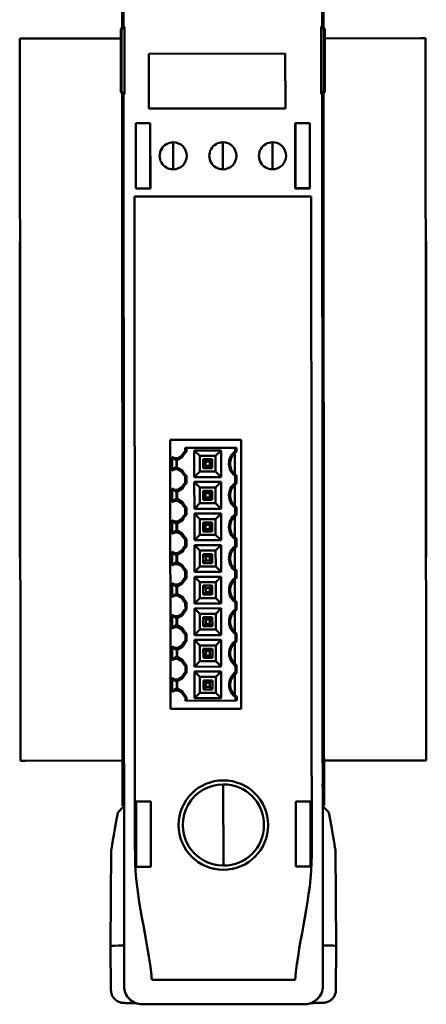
# Model space of a CAD drawing. Header units: millimetres. Extents: x 50 to 433, y -23 to 202.
# Tile 7 of 12: x 399 to 433, y 7 to 89. Entities that reach past the tile are written whole.
import ezdxf

# ---------------------------------------------------------------- set-up
doc = ezdxf.new("R2010")
doc.units = ezdxf.units.MM
doc.layers.add('Arêtes visibles(ISO)', color=7, linetype='Continuous', lineweight=50)

msp = doc.modelspace()

# ---------------------------------------------------------------- linework, layer by layer
at = {"layer": 'Arêtes visibles(ISO)'}
for p, q in [((407.294, 88.521), (407.292, 91.352)), ((424.019, 88.534), (424.017, 91.366)), ((407.405, 90.708), (407.406, 88.765)), ((423.906, 88.778), (423.905, 90.721)), ((407.182, 88.408), (407.406, 88.634)), ((407.407, 88.633), (407.182, 88.408)), ((407.186, 83.158), (407.182, 88.408)), ((407.182, 88.408), (407.186, 83.159)), ((407.182, 88.408), (407.26, 88.33)), ((407.487, 88.553), (407.26, 88.33)), ((407.406, 88.765), (407.407, 88.765)), ((407.406, 88.634), (407.406, 88.765)), ((407.407, 88.765), (407.407, 88.633)), ((407.407, 88.633), (407.487, 88.553)), ((407.487, 88.553), (407.491, 83.014)), ((423.826, 88.566), (423.906, 88.646)), ((423.83, 83.027), (423.826, 88.566)), ((423.826, 88.566), (424.053, 88.343)), ((423.906, 88.646), (423.906, 88.778)), ((423.906, 88.778), (423.906, 88.647)), ((423.906, 88.778), (423.906, 88.778)), ((423.906, 88.647), (424.132, 88.422)), ((424.131, 88.421), (423.906, 88.646)), ((424.131, 88.421), (424.053, 88.343)), ((424.135, 83.173), (424.131, 88.421)), ((424.132, 88.422), (424.136, 83.172)), ((398.93, 87.595), (398.82, 87.595)), ((398.82, 87.595), (398.868, 27.595)), ((399.195, 87.596), (398.93, 87.595)), ((399.195, 87.596), (407.182, 87.602)), ((407.26, 88.33), (407.264, 83.237)), ((424.053, 88.343), (424.057, 83.25)), ((424.132, 87.616), (432.12, 87.622)), ((432.385, 87.622), (432.12, 87.622)), ((432.495, 87.622), (432.385, 87.622)), ((432.495, 87.622), (432.543, 27.622)), ((420.857, 86.353), (409.532, 86.344)), ((409.535, 81.791), (409.532, 86.344)), ((420.857, 86.353), (420.86, 81.801)), ((407.186, 83.159), (407.264, 83.237)), ((407.186, 83.159), (407.412, 82.934)), ((407.411, 82.934), (407.186, 83.158)), ((407.264, 83.237), (407.491, 83.014)), ((407.34, 31.75), (407.298, 83.046)), ((407.313, 83.031), (407.347, 82.054)), ((407.471, 8.85), (407.411, 82.934)), ((407.491, 83.014), (407.412, 82.934)), ((407.412, 82.934), (407.471, 8.851)), ((424.057, 83.25), (423.83, 83.027)), ((423.91, 82.947), (423.83, 83.027)), ((423.91, 82.947), (424.135, 83.173)), ((423.97, 8.864), (423.91, 82.947)), ((424.136, 83.172), (423.911, 82.947)), ((423.911, 82.947), (423.971, 8.864)), ((423.976, 82.067), (424.009, 83.045)), ((424.023, 83.059), (424.065, 31.763)), ((424.135, 83.173), (424.057, 83.25)), ((407.355, 81.386), (407.361, 74.227)), ((420.86, 81.801), (409.535, 81.791)), ((423.975, 74.241), (423.97, 81.399)), ((408.43, 80.566), (409.642, 80.567)), ((408.434, 75.14), (408.43, 80.566)), ((408.43, 80.557), (409.634, 80.558)), ((409.642, 80.567), (409.634, 80.558)), ((409.638, 75.15), (409.634, 80.558)), ((409.642, 80.567), (409.647, 75.141)), ((421.683, 80.576), (422.896, 80.577)), ((421.683, 80.576), (421.692, 80.568)), ((421.688, 75.151), (421.683, 80.576)), ((421.692, 80.568), (422.896, 80.569)), ((421.692, 80.568), (421.696, 75.16)), ((422.896, 80.577), (422.901, 75.152)), ((411.541, 76.731), (411.539, 78.981)), ((415.666, 76.734), (415.664, 78.984)), ((419.791, 76.737), (419.789, 78.987)), ((408.328, 74.478), (423.007, 74.49)), ((409.638, 75.15), (408.434, 75.149)), ((409.647, 75.141), (408.434, 75.14)), ((409.638, 75.15), (409.647, 75.141)), ((421.696, 75.16), (421.688, 75.151)), ((422.901, 75.152), (421.688, 75.151)), ((421.696, 75.16), (422.901, 75.161)), ((407.354, 73.548), (407.345, 73.309)), ((423.993, 73.322), (423.983, 73.561)), ((407.336, 72.525), (407.36, 42.679)), ((424.027, 42.692), (424.003, 72.539)), ((398.796, 70.72), (398.833, 70.72)), ((398.796, 70.72), (398.798, 68.32)), ((432.508, 70.747), (432.546, 70.747)), ((432.548, 68.347), (432.546, 70.747)), ((398.799, 66.97), (398.798, 68.32)), ((432.548, 68.347), (432.549, 66.997)), ((398.799, 66.97), (398.799, 66.37)), ((398.799, 66.97), (398.836, 66.97)), ((398.799, 66.37), (398.813, 48.82)), ((432.511, 66.997), (432.549, 66.997)), ((432.549, 66.397), (432.549, 66.997)), ((432.563, 48.847), (432.549, 66.397)), ((411.296, 54.257), (417.183, 54.262)), ((411.314, 31.907), (411.296, 54.257)), ((417.183, 54.262), (417.201, 31.912)), ((412.542, 53.581), (416.8, 53.585)), ((412.542, 53.32), (412.542, 53.581)), ((412.646, 53.275), (412.646, 53.581)), ((413.298, 53.38), (415.52, 53.382)), ((413.753, 52.926), (413.298, 53.38)), ((413.3, 51.158), (413.298, 53.38)), ((415.065, 52.927), (415.52, 53.382)), ((415.52, 53.382), (415.522, 51.16)), ((416.696, 53.303), (416.696, 53.584)), ((416.801, 53.249), (416.8, 53.585)), ((411.448, 51.692), (411.447, 52.843)), ((411.447, 52.843), (411.651, 52.725)), ((411.754, 52.59), (411.447, 52.767)), ((411.643, 52.725), (411.651, 52.725)), ((411.651, 52.725), (411.924, 52.726)), ((411.768, 52.641), (411.699, 52.68)), ((411.754, 52.59), (411.768, 52.641)), ((411.821, 52.59), (411.754, 52.59)), ((411.807, 52.641), (411.768, 52.641)), ((411.876, 52.681), (411.807, 52.641)), ((411.807, 52.641), (411.821, 52.59)), ((411.821, 52.59), (411.822, 51.946)), ((411.859, 52.568), (411.821, 52.59)), ((411.821, 52.59), (411.821, 52.59)), ((412.322, 52.835), (411.859, 52.568)), ((411.859, 52.568), (411.86, 51.968)), ((411.924, 52.726), (412.241, 52.909)), ((411.924, 52.726), (411.932, 52.726)), ((412.197, 52.875), (412.197, 52.868)), ((415.065, 52.927), (413.753, 52.926)), ((413.753, 52.926), (413.754, 51.613)), ((414.034, 52.645), (414.035, 51.895)), ((414.784, 52.645), (414.034, 52.645)), ((414.034, 52.645), (414.236, 52.444)), ((414.236, 52.444), (414.236, 52.096)), ((414.236, 52.444), (414.584, 52.444)), ((414.584, 52.444), (414.784, 52.645)), ((414.584, 52.444), (414.584, 52.096)), ((414.784, 52.645), (414.785, 51.895)), ((415.066, 51.614), (415.065, 52.927)), ((416.652, 53.132), (416.653, 51.412)), ((411.448, 51.768), (411.755, 51.946)), ((411.652, 51.81), (411.448, 51.692)), ((411.652, 51.81), (411.644, 51.81)), ((411.925, 51.811), (411.652, 51.81)), ((411.7, 51.855), (411.769, 51.895)), ((411.755, 51.946), (411.769, 51.895)), ((411.755, 51.946), (411.822, 51.946)), ((411.769, 51.895), (411.808, 51.895)), ((411.822, 51.946), (411.808, 51.895)), ((411.808, 51.895), (411.877, 51.856)), ((411.86, 51.968), (411.822, 51.946)), ((411.822, 51.946), (411.822, 51.946)), ((411.86, 51.968), (412.322, 51.702)), ((411.933, 51.811), (411.925, 51.811)), ((412.243, 51.627), (411.925, 51.811)), ((412.198, 51.669), (412.198, 51.662)), ((413.754, 51.613), (413.3, 51.158)), ((413.754, 51.613), (415.066, 51.614)), ((414.236, 52.096), (414.035, 51.895)), ((414.035, 51.895), (414.785, 51.895)), ((414.584, 52.096), (414.236, 52.096)), ((414.785, 51.895), (414.584, 52.096)), ((415.066, 51.614), (415.522, 51.16)), ((412.544, 50.695), (412.544, 51.217)), ((412.649, 50.65), (412.648, 51.262)), ((415.522, 51.16), (413.3, 51.158)), ((413.3, 50.755), (415.522, 50.757)), ((413.755, 50.301), (413.3, 50.755)), ((413.302, 48.533), (413.3, 50.755)), ((415.068, 50.302), (415.522, 50.757)), ((415.522, 50.757), (415.524, 48.535)), ((416.699, 50.678), (416.698, 51.241)), ((416.803, 50.624), (416.802, 51.295)), ((411.45, 49.067), (411.449, 50.218)), ((411.449, 50.218), (411.654, 50.1)), ((411.757, 49.965), (411.449, 50.142)), ((411.645, 50.1), (411.654, 50.1)), ((411.654, 50.1), (411.926, 50.101)), ((411.77, 50.016), (411.701, 50.055)), ((411.757, 49.965), (411.77, 50.016)), ((411.824, 49.965), (411.757, 49.965)), ((411.81, 50.016), (411.77, 50.016)), ((411.878, 50.056), (411.81, 50.016)), ((411.81, 50.016), (411.823, 49.965)), ((411.823, 49.965), (411.824, 49.965)), ((411.862, 49.943), (411.823, 49.965)), ((411.824, 49.965), (411.824, 49.321)), ((412.324, 50.21), (411.862, 49.943)), ((411.862, 49.943), (411.862, 49.343)), ((411.926, 50.101), (412.244, 50.284)), ((411.926, 50.101), (411.934, 50.101)), ((412.199, 50.25), (412.199, 50.243)), ((415.068, 50.302), (413.755, 50.301)), ((413.755, 50.301), (413.756, 48.988)), ((414.037, 50.02), (414.037, 49.27)), ((414.787, 50.02), (414.037, 50.02)), ((414.037, 50.02), (414.238, 49.819)), ((414.586, 49.819), (414.787, 50.02)), ((414.787, 50.02), (414.787, 49.27)), ((415.069, 48.989), (415.068, 50.302)), ((416.654, 50.507), (416.655, 48.787)), ((411.45, 49.143), (411.757, 49.321)), ((411.654, 49.185), (411.45, 49.067)), ((411.654, 49.185), (411.646, 49.185)), ((411.927, 49.186), (411.654, 49.185)), ((411.702, 49.23), (411.771, 49.27)), ((411.757, 49.321), (411.771, 49.27)), ((411.757, 49.321), (411.824, 49.321)), ((411.771, 49.27), (411.81, 49.27)), ((411.824, 49.321), (411.81, 49.27)), ((411.81, 49.27), (411.879, 49.231)), ((411.862, 49.343), (411.824, 49.321)), ((411.824, 49.321), (411.824, 49.321)), ((411.862, 49.343), (412.325, 49.077)), ((411.935, 49.186), (411.927, 49.186)), ((412.245, 49.002), (411.927, 49.186)), ((414.238, 49.471), (414.037, 49.27)), ((414.037, 49.27), (414.787, 49.27)), ((414.238, 49.819), (414.238, 49.471)), ((414.238, 49.819), (414.586, 49.819)), ((414.586, 49.471), (414.238, 49.471)), ((414.586, 49.819), (414.586, 49.471)), ((414.787, 49.27), (414.586, 49.471)), ((398.813, 48.82), (398.814, 48.22)), ((412.2, 49.044), (412.2, 49.037)), ((412.547, 48.07), (412.546, 48.592)), ((412.651, 48.025), (412.65, 48.637)), ((413.756, 48.988), (413.302, 48.533)), ((415.524, 48.535), (413.302, 48.533)), ((413.756, 48.988), (415.069, 48.989)), ((415.069, 48.989), (415.524, 48.535)), ((416.701, 48.053), (416.7, 48.616)), ((416.805, 47.999), (416.804, 48.67)), ((432.564, 48.247), (432.563, 48.847)), ((398.851, 48.22), (398.814, 48.22)), ((398.815, 46.87), (398.814, 48.22)), ((411.452, 46.442), (411.451, 47.593)), ((411.451, 47.593), (411.656, 47.475)), ((411.759, 47.34), (411.451, 47.517)), ((411.647, 47.475), (411.656, 47.475)), ((411.656, 47.475), (411.928, 47.476)), ((412.326, 47.585), (411.864, 47.318)), ((411.928, 47.476), (412.246, 47.659)), ((411.928, 47.476), (411.937, 47.476)), ((412.201, 47.625), (412.201, 47.618)), ((413.302, 48.13), (415.524, 48.132)), ((413.757, 47.676), (413.302, 48.13)), ((413.304, 45.908), (413.302, 48.13)), ((415.07, 47.677), (413.757, 47.676)), ((413.757, 47.676), (413.758, 46.363)), ((415.07, 47.677), (415.524, 48.132)), ((415.071, 46.364), (415.07, 47.677)), ((415.524, 48.132), (415.526, 45.91)), ((416.656, 47.882), (416.657, 46.162)), ((432.564, 48.247), (432.526, 48.247)), ((432.564, 48.247), (432.565, 46.897)), ((398.815, 46.87), (398.817, 44.47)), ((411.452, 46.518), (411.759, 46.696)), ((411.772, 47.391), (411.704, 47.43)), ((411.704, 46.605), (411.773, 46.645)), ((411.759, 47.34), (411.772, 47.391)), ((411.826, 47.34), (411.759, 47.34)), ((411.759, 46.696), (411.773, 46.645)), ((411.759, 46.696), (411.826, 46.696)), ((411.812, 47.391), (411.772, 47.391)), ((411.773, 46.645), (411.812, 46.645)), ((411.88, 47.431), (411.812, 47.391)), ((411.812, 47.391), (411.825, 47.34)), ((411.826, 46.696), (411.812, 46.645)), ((411.812, 46.645), (411.881, 46.606)), ((411.825, 47.34), (411.826, 47.34)), ((411.864, 47.318), (411.825, 47.34)), ((411.826, 47.34), (411.826, 46.696)), ((411.864, 46.718), (411.826, 46.696)), ((411.826, 46.696), (411.826, 46.696)), ((411.864, 47.318), (411.864, 46.718)), ((411.864, 46.718), (412.327, 46.452)), ((414.039, 47.395), (414.039, 46.645)), ((414.789, 47.395), (414.039, 47.395)), ((414.039, 47.395), (414.24, 47.194)), ((414.24, 46.846), (414.039, 46.645)), ((414.039, 46.645), (414.789, 46.645)), ((414.24, 47.194), (414.24, 46.846)), ((414.24, 47.194), (414.588, 47.194)), ((414.588, 46.846), (414.24, 46.846)), ((414.588, 47.194), (414.789, 47.395)), ((414.588, 47.194), (414.588, 46.846)), ((414.789, 46.645), (414.588, 46.846)), ((414.789, 47.395), (414.789, 46.645)), ((432.567, 44.497), (432.565, 46.897)), ((411.656, 46.56), (411.452, 46.442)), ((411.656, 46.56), (411.648, 46.56)), ((411.929, 46.561), (411.656, 46.56)), ((411.937, 46.561), (411.929, 46.561)), ((412.247, 46.377), (411.929, 46.561)), ((412.202, 46.419), (412.202, 46.412)), ((412.549, 45.445), (412.548, 45.967)), ((412.653, 45.4), (412.652, 46.012)), ((413.758, 46.363), (413.304, 45.908)), ((415.526, 45.91), (413.304, 45.908)), ((413.758, 46.363), (415.071, 46.364)), ((415.071, 46.364), (415.526, 45.91)), ((416.703, 45.428), (416.702, 45.991)), ((416.807, 45.374), (416.806, 46.045)), ((411.93, 44.851), (412.248, 45.034)), ((412.203, 45), (412.203, 44.993)), ((413.304, 45.505), (415.526, 45.507)), ((413.759, 45.051), (413.304, 45.505)), ((413.306, 43.283), (413.304, 45.505)), ((415.072, 45.052), (413.759, 45.051)), ((413.759, 45.051), (413.76, 43.738)), ((415.072, 45.052), (415.526, 45.507)), ((415.073, 43.739), (415.072, 45.052)), ((415.526, 45.507), (415.528, 43.285)), ((416.658, 45.257), (416.659, 43.537)), ((398.854, 44.47), (398.817, 44.47)), ((411.454, 43.817), (411.453, 44.968)), ((411.453, 44.968), (411.658, 44.85)), ((411.761, 44.715), (411.453, 44.892)), ((411.649, 44.85), (411.658, 44.85)), ((411.658, 44.85), (411.93, 44.851)), ((411.774, 44.766), (411.706, 44.805)), ((411.761, 44.715), (411.774, 44.766)), ((411.828, 44.715), (411.761, 44.715)), ((411.814, 44.766), (411.774, 44.766)), ((411.883, 44.806), (411.814, 44.766)), ((411.814, 44.766), (411.827, 44.715)), ((411.827, 44.715), (411.828, 44.715)), ((411.866, 44.693), (411.827, 44.715)), ((411.828, 44.715), (411.828, 44.071)), ((412.328, 44.96), (411.866, 44.693)), ((411.866, 44.693), (411.866, 44.093)), ((411.93, 44.851), (411.939, 44.851)), ((414.041, 44.77), (414.041, 44.02)), ((414.791, 44.77), (414.041, 44.77)), ((414.041, 44.77), (414.242, 44.569)), ((414.242, 44.221), (414.041, 44.02)), ((414.242, 44.569), (414.242, 44.221)), ((414.242, 44.569), (414.59, 44.569)), ((414.59, 44.221), (414.242, 44.221)), ((414.59, 44.569), (414.791, 44.77)), ((414.59, 44.569), (414.59, 44.221)), ((414.791, 44.02), (414.59, 44.221)), ((414.791, 44.77), (414.791, 44.02)), ((432.567, 44.497), (432.529, 44.497)), ((411.454, 43.893), (411.761, 44.071)), ((411.659, 43.935), (411.454, 43.817)), ((411.659, 43.935), (411.65, 43.935)), ((411.931, 43.936), (411.659, 43.935)), ((411.706, 43.98), (411.775, 44.02)), ((411.761, 44.071), (411.775, 44.02)), ((411.761, 44.071), (411.828, 44.071)), ((411.775, 44.02), (411.814, 44.02)), ((411.828, 44.071), (411.814, 44.02)), ((411.814, 44.02), (411.883, 43.981)), ((411.866, 44.093), (411.828, 44.071)), ((411.828, 44.071), (411.828, 44.071)), ((411.866, 44.093), (412.329, 43.827)), ((411.939, 43.936), (411.931, 43.936)), ((412.249, 43.752), (411.931, 43.936)), ((412.204, 43.794), (412.204, 43.787)), ((412.655, 42.775), (412.654, 43.387)), ((413.76, 43.738), (413.306, 43.283)), ((413.76, 43.738), (415.073, 43.739)), ((414.041, 44.02), (414.791, 44.02)), ((415.073, 43.739), (415.528, 43.285)), ((416.705, 42.803), (416.704, 43.366)), ((416.809, 42.749), (416.808, 43.42)), ((412.551, 42.82), (412.55, 43.342)), ((415.528, 43.285), (413.306, 43.283)), ((413.306, 42.88), (415.528, 42.882)), ((413.761, 42.426), (413.306, 42.88)), ((413.308, 40.658), (413.306, 42.88)), ((415.074, 42.427), (415.528, 42.882)), ((415.528, 42.882), (415.53, 40.66)), ((416.66, 42.632), (416.661, 40.912)), ((407.37, 41.896), (407.379, 41.657)), ((411.456, 41.192), (411.455, 42.343)), ((411.455, 42.343), (411.66, 42.225)), ((411.763, 42.09), (411.455, 42.267)), ((411.652, 42.225), (411.66, 42.225)), ((411.66, 42.225), (411.932, 42.226)), ((411.777, 42.141), (411.708, 42.18)), ((411.763, 42.09), (411.777, 42.141)), ((411.83, 42.09), (411.763, 42.09)), ((411.816, 42.141), (411.777, 42.141)), ((411.885, 42.181), (411.816, 42.141)), ((411.816, 42.141), (411.83, 42.09)), ((411.83, 42.09), (411.83, 41.446)), ((411.83, 42.09), (411.83, 42.09)), ((411.868, 42.068), (411.83, 42.09)), ((412.33, 42.335), (411.868, 42.068)), ((411.868, 42.068), (411.868, 41.468)), ((411.932, 42.226), (412.25, 42.409)), ((411.932, 42.226), (411.941, 42.226)), ((412.205, 42.375), (412.205, 42.368)), ((415.074, 42.427), (413.761, 42.426)), ((413.761, 42.426), (413.762, 41.113)), ((414.043, 42.145), (414.043, 41.395)), ((414.793, 42.145), (414.043, 42.145)), ((414.043, 42.145), (414.244, 41.944)), ((414.244, 41.944), (414.244, 41.596)), ((414.244, 41.944), (414.592, 41.944)), ((414.592, 41.944), (414.793, 42.145)), ((414.592, 41.944), (414.592, 41.596)), ((414.793, 42.145), (414.793, 41.395)), ((415.075, 41.114), (415.074, 42.427)), ((424.009, 41.67), (424.018, 41.909)), ((407.387, 40.977), (407.393, 33.819)), ((411.456, 41.268), (411.763, 41.446)), ((411.661, 41.31), (411.456, 41.192)), ((411.661, 41.31), (411.652, 41.31)), ((411.933, 41.311), (411.661, 41.31)), ((411.708, 41.355), (411.777, 41.395)), ((411.763, 41.446), (411.777, 41.395)), ((411.763, 41.446), (411.83, 41.446)), ((411.777, 41.395), (411.817, 41.395)), ((411.83, 41.446), (411.817, 41.395)), ((411.817, 41.395), (411.885, 41.356)), ((411.868, 41.468), (411.83, 41.446)), ((411.83, 41.446), (411.83, 41.446)), ((411.868, 41.468), (412.331, 41.202)), ((411.941, 41.311), (411.933, 41.311)), ((412.251, 41.127), (411.933, 41.311)), ((412.206, 41.169), (412.206, 41.162)), ((413.762, 41.113), (413.308, 40.658)), ((413.762, 41.113), (415.075, 41.114)), ((414.244, 41.596), (414.043, 41.395)), ((414.043, 41.395), (414.793, 41.395)), ((414.592, 41.596), (414.244, 41.596)), ((414.793, 41.395), (414.592, 41.596)), ((415.075, 41.114), (415.53, 40.66)), ((424.008, 33.832), (424.002, 40.991)), ((412.553, 40.195), (412.552, 40.717)), ((412.657, 40.15), (412.656, 40.762)), ((415.53, 40.66), (413.308, 40.658)), ((413.308, 40.255), (415.53, 40.257)), ((413.764, 39.801), (413.308, 40.255)), ((413.31, 38.033), (413.308, 40.255)), ((415.076, 39.802), (415.53, 40.257)), ((415.53, 40.257), (415.532, 38.035)), ((416.707, 40.178), (416.707, 40.741)), ((416.811, 40.124), (416.811, 40.795)), ((411.458, 38.567), (411.457, 39.718)), ((411.457, 39.718), (411.662, 39.6)), ((411.765, 39.465), (411.457, 39.642)), ((411.654, 39.6), (411.662, 39.6)), ((411.662, 39.6), (411.935, 39.601)), ((411.779, 39.516), (411.71, 39.555)), ((411.765, 39.465), (411.779, 39.516)), ((411.832, 39.465), (411.765, 39.465)), ((411.818, 39.516), (411.779, 39.516)), ((411.887, 39.556), (411.818, 39.516)), ((411.818, 39.516), (411.832, 39.465)), ((411.832, 39.465), (411.833, 38.821)), ((411.832, 39.465), (411.832, 39.465)), ((411.87, 39.443), (411.832, 39.465)), ((412.332, 39.71), (411.87, 39.443)), ((411.87, 39.443), (411.871, 38.843)), ((411.935, 39.601), (412.252, 39.784)), ((411.935, 39.601), (411.943, 39.601)), ((412.207, 39.75), (412.207, 39.743)), ((415.076, 39.802), (413.764, 39.801)), ((413.764, 39.801), (413.765, 38.488)), ((414.045, 39.52), (414.046, 38.77)), ((414.795, 39.52), (414.045, 39.52)), ((414.045, 39.52), (414.246, 39.319)), ((414.246, 39.319), (414.246, 38.971)), ((414.246, 39.319), (414.594, 39.319)), ((414.594, 39.319), (414.795, 39.52)), ((414.594, 39.319), (414.594, 38.971)), ((414.795, 39.52), (414.796, 38.77)), ((415.077, 38.489), (415.076, 39.802)), ((416.662, 40.007), (416.663, 38.287)), ((411.458, 38.643), (411.766, 38.821)), ((411.663, 38.685), (411.458, 38.567)), ((411.663, 38.685), (411.654, 38.685)), ((411.935, 38.686), (411.663, 38.685)), ((411.711, 38.73), (411.779, 38.77)), ((411.766, 38.821), (411.779, 38.77)), ((411.766, 38.821), (411.833, 38.821)), ((411.779, 38.77), (411.819, 38.77)), ((411.832, 38.821), (411.819, 38.77)), ((411.819, 38.77), (411.887, 38.731)), ((411.871, 38.843), (411.832, 38.821)), ((411.833, 38.821), (411.832, 38.821)), ((411.871, 38.843), (412.333, 38.577)), ((411.944, 38.686), (411.935, 38.686)), ((412.253, 38.502), (411.935, 38.686)), ((412.208, 38.544), (412.208, 38.537)), ((413.765, 38.488), (413.31, 38.033)), ((413.765, 38.488), (415.077, 38.489)), ((414.246, 38.971), (414.046, 38.77)), ((414.046, 38.77), (414.796, 38.77)), ((414.594, 38.971), (414.246, 38.971)), ((414.796, 38.77), (414.594, 38.971)), ((415.077, 38.489), (415.532, 38.035)), ((412.555, 37.57), (412.555, 38.092)), ((412.659, 37.525), (412.659, 38.137)), ((415.532, 38.035), (413.31, 38.033)), ((416.709, 37.553), (416.709, 38.116)), ((416.813, 37.499), (416.813, 38.17)), ((411.46, 35.942), (411.459, 37.093)), ((411.459, 37.093), (411.664, 36.975)), ((411.767, 36.84), (411.459, 37.017)), ((411.656, 36.975), (411.664, 36.975)), ((411.664, 36.975), (411.937, 36.976)), ((411.781, 36.891), (411.712, 36.93)), ((411.767, 36.84), (411.781, 36.891)), ((411.834, 36.84), (411.767, 36.84)), ((411.82, 36.891), (411.781, 36.891)), ((411.889, 36.931), (411.82, 36.891)), ((411.82, 36.891), (411.834, 36.84)), ((411.834, 36.84), (411.835, 36.196)), ((411.834, 36.84), (411.834, 36.84)), ((411.872, 36.818), (411.834, 36.84)), ((412.334, 37.085), (411.872, 36.818)), ((411.937, 36.976), (412.254, 37.159)), ((411.937, 36.976), (411.945, 36.976)), ((412.209, 37.125), (412.209, 37.118)), ((413.311, 37.63), (415.532, 37.632)), ((413.766, 37.176), (413.311, 37.63)), ((413.312, 35.408), (413.311, 37.63)), ((415.078, 37.177), (413.766, 37.176)), ((413.766, 37.176), (413.767, 35.863)), ((414.047, 36.895), (414.048, 36.145)), ((414.797, 36.895), (414.047, 36.895)), ((414.047, 36.895), (414.248, 36.694)), ((414.596, 36.694), (414.797, 36.895)), ((414.797, 36.895), (414.798, 36.145)), ((415.078, 37.177), (415.532, 37.632)), ((415.079, 35.864), (415.078, 37.177)), ((415.532, 37.632), (415.534, 35.41)), ((416.664, 37.382), (416.666, 35.662)), ((411.46, 36.018), (411.768, 36.196)), ((411.665, 36.06), (411.46, 35.942)), ((411.665, 36.06), (411.657, 36.06)), ((411.937, 36.061), (411.665, 36.06)), ((411.713, 36.105), (411.781, 36.145)), ((411.768, 36.196), (411.781, 36.145)), ((411.768, 36.196), (411.835, 36.196)), ((411.781, 36.145), (411.821, 36.145)), ((411.834, 36.196), (411.821, 36.145)), ((411.821, 36.145), (411.89, 36.106)), ((411.873, 36.218), (411.834, 36.196)), ((411.835, 36.196), (411.834, 36.196)), ((411.872, 36.818), (411.873, 36.218)), ((411.873, 36.218), (412.335, 35.952)), ((411.946, 36.061), (411.937, 36.061)), ((412.255, 35.877), (411.937, 36.061)), ((414.249, 36.346), (414.048, 36.145)), ((414.048, 36.145), (414.798, 36.145)), ((414.248, 36.694), (414.249, 36.346)), ((414.248, 36.694), (414.596, 36.694)), ((414.597, 36.346), (414.249, 36.346)), ((414.596, 36.694), (414.597, 36.346)), ((414.798, 36.145), (414.597, 36.346)), ((412.21, 35.919), (412.21, 35.912)), ((412.557, 34.945), (412.557, 35.467)), ((412.661, 34.9), (412.661, 35.512)), ((413.767, 35.863), (413.312, 35.408)), ((415.534, 35.41), (413.312, 35.408)), ((413.767, 35.863), (415.079, 35.864)), ((415.079, 35.864), (415.534, 35.41)), ((416.711, 34.928), (416.711, 35.491)), ((416.815, 34.874), (416.815, 35.545)), ((411.462, 33.317), (411.462, 34.468)), ((411.462, 34.468), (411.666, 34.35)), ((411.769, 34.215), (411.462, 34.392)), ((412.336, 34.46), (411.874, 34.193)), ((411.939, 34.351), (412.256, 34.534)), ((412.212, 34.5), (412.212, 34.493)), ((413.313, 35.005), (415.535, 35.007)), ((413.768, 34.551), (413.313, 35.005)), ((413.315, 32.783), (413.313, 35.005)), ((415.08, 34.552), (413.768, 34.551)), ((413.768, 34.551), (413.769, 33.238)), ((415.08, 34.552), (415.535, 35.007)), ((415.081, 33.239), (415.08, 34.552)), ((415.535, 35.007), (415.536, 32.785)), ((416.666, 34.757), (416.668, 33.037)), ((411.462, 33.393), (411.77, 33.571)), ((411.658, 34.35), (411.666, 34.35)), ((411.666, 34.35), (411.939, 34.351)), ((411.783, 34.266), (411.714, 34.305)), ((411.769, 34.215), (411.783, 34.266)), ((411.836, 34.215), (411.769, 34.215)), ((411.77, 33.571), (411.783, 33.52)), ((411.77, 33.571), (411.837, 33.571)), ((411.822, 34.266), (411.783, 34.266)), ((411.891, 34.306), (411.822, 34.266)), ((411.822, 34.266), (411.836, 34.215)), ((411.836, 33.571), (411.823, 33.52)), ((411.836, 34.215), (411.837, 33.571)), ((411.836, 34.215), (411.836, 34.215)), ((411.874, 34.193), (411.836, 34.215)), ((411.875, 33.593), (411.836, 33.571)), ((411.837, 33.571), (411.836, 33.571)), ((411.874, 34.193), (411.875, 33.593)), ((411.875, 33.593), (412.337, 33.327)), ((411.939, 34.351), (411.947, 34.351)), ((414.049, 34.27), (414.05, 33.52)), ((414.799, 34.27), (414.049, 34.27)), ((414.049, 34.27), (414.25, 34.069)), ((414.251, 33.721), (414.05, 33.52)), ((414.25, 34.069), (414.251, 33.721)), ((414.25, 34.069), (414.598, 34.069)), ((414.599, 33.721), (414.251, 33.721)), ((414.598, 34.069), (414.799, 34.27)), ((414.598, 34.069), (414.599, 33.721)), ((414.8, 33.52), (414.599, 33.721)), ((414.799, 34.27), (414.8, 33.52)), ((407.387, 33.151), (407.34, 31.75)), ((411.667, 33.435), (411.462, 33.317)), ((411.667, 33.435), (411.659, 33.435)), ((411.94, 33.436), (411.667, 33.435)), ((411.715, 33.48), (411.783, 33.52)), ((411.783, 33.52), (411.823, 33.52)), ((411.823, 33.52), (411.892, 33.481)), ((411.948, 33.436), (411.94, 33.436)), ((412.257, 33.253), (411.94, 33.436)), ((412.212, 33.294), (412.212, 33.287)), ((412.559, 32.581), (412.559, 32.842)), ((412.663, 32.581), (412.663, 32.887)), ((413.769, 33.238), (413.315, 32.783)), ((415.536, 32.785), (413.315, 32.783)), ((413.769, 33.238), (415.081, 33.239)), ((414.05, 33.52), (414.8, 33.52)), ((415.081, 33.239), (415.536, 32.785)), ((416.713, 32.584), (416.713, 32.866)), ((416.817, 32.585), (416.817, 32.92)), ((424.065, 31.763), (424.016, 33.164)), ((417.201, 31.912), (411.314, 31.907)), ((412.559, 32.581), (416.817, 32.585)), ((407.346, 23.852), (407.34, 31.75)), ((424.065, 31.763), (424.071, 23.866)), ((398.978, 27.595), (398.868, 27.595)), ((399.243, 27.596), (398.978, 27.595)), ((399.243, 27.596), (407.343, 27.602)), ((424.068, 27.616), (432.168, 27.622)), ((432.433, 27.622), (432.168, 27.622)), ((432.543, 27.622), (432.433, 27.622)), ((415.708, 24.874), (415.712, 19.624)), ((407.459, 23.852), (407.346, 23.852)), ((409.685, 24.202), (408.475, 24.201)), ((408.475, 24.201), (408.479, 18.781)), ((409.679, 24.196), (408.475, 24.195)), ((409.679, 24.196), (409.685, 24.202)), ((409.684, 18.787), (409.679, 24.196)), ((409.689, 18.781), (409.685, 24.202)), ((422.942, 24.212), (421.731, 24.211)), ((421.731, 24.211), (421.736, 18.791)), ((421.737, 24.205), (421.731, 24.211)), ((421.737, 24.205), (422.942, 24.206)), ((421.737, 24.205), (421.742, 18.797)), ((422.946, 18.792), (422.942, 24.212)), ((423.959, 23.866), (424.071, 23.866)), ((406.406, 20.196), (406.343, 12.198)), ((425.017, 20.211), (425.093, 12.213)), ((409.684, 18.787), (408.479, 18.786)), ((408.479, 18.781), (409.689, 18.781)), ((409.684, 18.787), (409.689, 18.781)), ((421.742, 18.797), (421.736, 18.791)), ((421.736, 18.791), (422.946, 18.792)), ((421.742, 18.797), (422.946, 18.798)), ((406.378, 8.514), (406.343, 12.198)), ((425.064, 8.529), (425.093, 12.213)), ((408.972, 7.352), (422.471, 7.363)), ((422.472, 7.362), (408.972, 7.352))]:
    msp.add_line(p, q, dxfattribs=at)
msp.add_circle((415.71, 22.246), 3.716, dxfattribs=at)
for centre, radius, start, end in [((411.54, 77.856), 1.125, 90.0461, 270.0461), ((411.54, 77.856), 1.125, 270.0461, 90.0461), ((415.665, 77.859), 1.125, 90.0461, 270.0461), ((415.665, 77.859), 1.125, 270.0461, 90.0461), ((419.79, 77.862), 1.125, 90.0461, 270.0461), ((419.79, 77.862), 1.125, 270.0461, 90.0461), ((413.547, 52.269), 1.454, 133.71782, 153.89433), ((413.547, 52.269), 1.35, 131.85644, 155.21578), ((417.447, 52.273), 1.275, 126.07801, 234.01425), ((417.447, 52.273), 1.171, 123.52546, 132.80784), ((413.547, 52.269), 1.454, 206.19792, 226.37444), ((413.547, 52.269), 1.35, 204.87647, 228.23581), ((417.447, 52.273), 1.171, 227.28441, 236.56679), ((413.549, 49.644), 1.454, 133.71782, 153.89433), ((413.549, 49.644), 1.35, 131.85644, 155.21578), ((417.449, 49.648), 1.275, 126.07801, 234.01425), ((417.449, 49.648), 1.171, 123.52546, 132.80784), ((413.549, 49.644), 1.454, 206.19792, 226.37444), ((413.549, 49.644), 1.35, 204.87647, 228.23581), ((417.449, 49.648), 1.171, 227.28441, 236.56679), ((413.551, 47.019), 1.454, 133.71782, 153.89433), ((413.551, 47.019), 1.35, 131.85644, 155.21578), ((417.451, 47.023), 1.275, 126.07801, 234.01425), ((417.451, 47.023), 1.171, 123.52546, 132.80784), ((413.551, 47.019), 1.454, 206.19792, 226.37444), ((413.551, 47.019), 1.35, 204.87647, 228.23581), ((417.451, 47.023), 1.171, 227.28441, 236.56679), ((413.554, 44.394), 1.454, 133.71782, 153.89433), ((413.554, 44.394), 1.35, 131.85644, 155.21578), ((417.454, 44.398), 1.275, 126.07801, 234.01425), ((417.454, 44.398), 1.171, 123.52546, 132.80784), ((413.554, 44.394), 1.454, 206.19792, 226.37444), ((413.554, 44.394), 1.35, 204.87647, 228.23581), ((417.454, 44.398), 1.171, 227.28441, 236.56679), ((413.556, 41.769), 1.454, 133.71782, 153.89433), ((413.556, 41.769), 1.35, 131.85644, 155.21578), ((417.456, 41.773), 1.275, 126.07801, 234.01425), ((417.456, 41.773), 1.171, 123.52546, 132.80784), ((413.556, 41.769), 1.454, 206.19792, 226.37444), ((413.556, 41.769), 1.35, 204.87647, 228.23581), ((417.456, 41.773), 1.171, 227.28441, 236.56679), ((413.558, 39.144), 1.454, 133.71782, 153.89433), ((413.558, 39.144), 1.35, 131.85644, 155.21578), ((417.458, 39.148), 1.275, 126.07801, 234.01425), ((417.458, 39.148), 1.171, 123.52546, 132.80784), ((413.558, 39.144), 1.454, 206.19792, 226.37444), ((413.558, 39.144), 1.35, 204.87647, 228.23581), ((417.458, 39.148), 1.171, 227.28441, 236.56679), ((413.56, 36.519), 1.454, 133.71782, 153.89433), ((413.56, 36.519), 1.35, 131.85644, 155.21578), ((417.46, 36.523), 1.275, 126.07801, 234.01425), ((417.46, 36.523), 1.171, 123.52546, 132.80784), ((413.56, 36.519), 1.454, 206.19792, 226.37444), ((413.56, 36.519), 1.35, 204.87647, 228.23581), ((417.46, 36.523), 1.171, 227.28441, 236.56679), ((413.562, 33.894), 1.454, 133.71782, 153.89433), ((413.562, 33.894), 1.35, 131.85644, 155.21578), ((417.462, 33.898), 1.275, 126.07801, 234.01425), ((417.462, 33.898), 1.171, 123.52546, 132.80784), ((413.562, 33.894), 1.454, 206.19792, 226.37444), ((413.562, 33.894), 1.35, 204.87647, 228.23581), ((417.462, 33.898), 1.171, 227.28441, 236.56679), ((415.71, 22.249), 3.375, 90.0461, 270.0461), ((415.71, 22.249), 3.375, 270.0461, 90.0461)]:
    msp.add_arc(centre, radius, start, end, dxfattribs=at)
for centre, major_axis, ratio, start_param, end_param in [((407.342, 81.386), (-0.001, 0.75), 0.017455, 4.712389, 5.811946), ((423.983, 81.399), (0.001, -0.75), 0.017455, 3.612832, 4.712389), ((407.348, 74.227), (-0.001, 0.75), 0.017455, 3.577925, 4.712389), ((423.988, 74.241), (0.001, -0.75), 0.017455, 4.712389, 5.846853), ((407.351, 72.63), (0.001, 0.777), 0.019466, 0.510353, 1.706445), ((423.988, 72.644), (0.003, -0.777), 0.019466, 1.435148, 2.631239), ((411.711, 52.68), (-0.39, 0.225), 0.008726, 5.147637, 5.462228), ((411.707, 52.68), (-0.39, 0.225), 0.008726, 0.844648, 1.55568), ((411.481, 52.819), (0.162, -0.094), 0.008726, 5.147637, 6.268069), ((411.868, 52.681), (0.39, 0.225), 0.008726, 4.727506, 5.709938), ((412.095, 52.82), (-0.162, -0.094), 0.008726, 0.015117, 1.135548), ((411.864, 52.681), (0.39, 0.225), 0.008726, 0.544168, 1.135548), ((417.413, 52.273), (1.148, 0.001), 0.999543, 2.294698, 3.988487), ((411.708, 51.855), (-0.39, -0.225), 0.008726, 4.727506, 5.438537), ((411.712, 51.855), (-0.39, -0.225), 0.008726, 0.820957, 1.135548), ((411.482, 51.717), (0.162, 0.094), 0.008726, 0.015117, 1.135548), ((411.869, 51.856), (0.39, -0.225), 0.008726, 0.573248, 1.55568), ((412.095, 51.717), (-0.162, 0.094), 0.008726, 5.147637, 6.268069), ((411.865, 51.856), (0.39, -0.225), 0.008726, 5.147637, 5.739017), ((411.713, 50.055), (-0.39, 0.225), 0.008726, 5.147637, 5.462228), ((411.709, 50.055), (-0.39, 0.225), 0.008726, 0.844648, 1.55568), ((411.483, 50.194), (0.162, -0.094), 0.008726, 5.147637, 6.268069), ((411.87, 50.056), (0.39, 0.225), 0.008726, 4.727506, 5.709938), ((412.097, 50.195), (-0.162, -0.094), 0.008726, 0.015117, 1.135548), ((411.867, 50.056), (0.39, 0.225), 0.008726, 0.544168, 1.135548), ((417.415, 49.648), (1.148, 0.001), 0.999543, 2.294698, 3.988487), ((411.71, 49.23), (-0.39, -0.225), 0.008726, 4.727506, 5.438537), ((411.714, 49.23), (-0.39, -0.225), 0.008726, 0.820957, 1.135548), ((411.484, 49.092), (0.162, 0.094), 0.008726, 0.015117, 1.135548), ((411.871, 49.231), (0.39, -0.225), 0.008726, 0.573248, 1.55568), ((412.098, 49.092), (-0.162, 0.094), 0.008726, 5.147637, 6.268069), ((411.867, 49.231), (0.39, -0.225), 0.008726, 5.147637, 5.739017), ((411.715, 47.43), (-0.39, 0.225), 0.008726, 5.147637, 5.462228), ((411.711, 47.43), (-0.39, 0.225), 0.008726, 0.844648, 1.55568), ((411.485, 47.569), (0.162, -0.094), 0.008726, 5.147637, 6.268069), ((411.873, 47.431), (0.39, 0.225), 0.008726, 4.727506, 5.709938), ((412.099, 47.57), (-0.162, -0.094), 0.008726, 0.015117, 1.135548), ((411.869, 47.431), (0.39, 0.225), 0.008726, 0.544168, 1.135548), ((417.417, 47.023), (1.148, 0.001), 0.999543, 2.294698, 3.988487), ((411.712, 46.605), (-0.39, -0.225), 0.008726, 4.727506, 5.438537), ((411.716, 46.605), (-0.39, -0.225), 0.008726, 0.820957, 1.135548), ((411.486, 46.467), (0.162, 0.094), 0.008726, 0.015117, 1.135548), ((411.873, 46.606), (0.39, -0.225), 0.008726, 0.573248, 1.55568), ((412.1, 46.467), (-0.162, 0.094), 0.008726, 5.147637, 6.268069), ((411.869, 46.606), (0.39, -0.225), 0.008726, 5.147637, 5.739017), ((411.871, 44.806), (0.39, 0.225), 0.008726, 0.544168, 1.135548), ((417.419, 44.398), (1.148, 0.001), 0.999543, 2.294698, 3.988487), ((411.717, 44.805), (-0.39, 0.225), 0.008726, 5.147637, 5.462228), ((411.714, 44.805), (-0.39, 0.225), 0.008726, 0.844648, 1.55568), ((411.487, 44.944), (0.162, -0.094), 0.008726, 5.147637, 6.268069), ((411.875, 44.806), (0.39, 0.225), 0.008726, 4.727506, 5.709938), ((412.101, 44.945), (-0.162, -0.094), 0.008726, 0.015117, 1.135548), ((411.714, 43.98), (-0.39, -0.225), 0.008726, 4.727506, 5.438537), ((411.718, 43.98), (-0.39, -0.225), 0.008726, 0.820957, 1.135548), ((411.488, 43.842), (0.162, 0.094), 0.008726, 0.015117, 1.135548), ((411.875, 43.981), (0.39, -0.225), 0.008726, 0.573248, 1.55568), ((412.102, 43.842), (-0.162, 0.094), 0.008726, 5.147637, 6.268069), ((411.871, 43.981), (0.39, -0.225), 0.008726, 5.147637, 5.739017), ((407.375, 42.574), (-0.003, 0.777), 0.019466, 1.435148, 2.631239), ((417.421, 41.773), (1.148, 0.001), 0.999543, 2.294698, 3.988487), ((424.012, 42.587), (-0.001, -0.777), 0.019466, 0.510353, 1.706445), ((411.72, 42.18), (-0.39, 0.225), 0.008726, 5.147637, 5.462228), ((411.716, 42.18), (-0.39, 0.225), 0.008726, 0.844648, 1.55568), ((411.489, 42.319), (0.162, -0.094), 0.008726, 5.147637, 6.268069), ((411.877, 42.181), (0.39, 0.225), 0.008726, 4.727506, 5.709938), ((412.103, 42.32), (-0.162, -0.094), 0.008726, 0.015117, 1.135548), ((411.873, 42.181), (0.39, 0.225), 0.008726, 0.544168, 1.135548), ((407.374, 40.977), (-0.001, 0.75), 0.017455, 4.712389, 5.846853), ((411.716, 41.355), (-0.39, -0.225), 0.008726, 4.727506, 5.438537), ((411.72, 41.355), (-0.39, -0.225), 0.008726, 0.820957, 1.135548), ((411.49, 41.217), (0.162, 0.094), 0.008726, 0.015117, 1.135548), ((411.877, 41.356), (0.39, -0.225), 0.008726, 0.573248, 1.55568), ((412.104, 41.217), (-0.162, 0.094), 0.008726, 5.147637, 6.268069), ((411.874, 41.356), (0.39, -0.225), 0.008726, 5.147637, 5.739017), ((424.015, 40.991), (0.001, -0.75), 0.017455, 3.577925, 4.712389), ((411.722, 39.555), (-0.39, 0.225), 0.008726, 5.147637, 5.462228), ((411.718, 39.555), (-0.39, 0.225), 0.008726, 0.844648, 1.55568), ((411.491, 39.694), (0.162, -0.094), 0.008726, 5.147637, 6.268069), ((411.879, 39.556), (0.39, 0.225), 0.008726, 4.727506, 5.709938), ((412.105, 39.695), (-0.162, -0.094), 0.008726, 0.015117, 1.135548), ((411.875, 39.556), (0.39, 0.225), 0.008726, 0.544168, 1.135548), ((417.423, 39.148), (1.148, 0.001), 0.999543, 2.294698, 3.988487), ((411.718, 38.73), (-0.39, -0.225), 0.008726, 4.727506, 5.438537), ((411.722, 38.73), (-0.39, -0.225), 0.008726, 0.820957, 1.135548), ((411.492, 38.592), (0.162, 0.094), 0.008726, 0.015117, 1.135548), ((411.88, 38.731), (0.39, -0.225), 0.008726, 0.573248, 1.55568), ((412.106, 38.592), (-0.162, 0.094), 0.008726, 5.147637, 6.268069), ((411.876, 38.731), (0.39, -0.225), 0.008726, 5.147637, 5.739017), ((411.724, 36.93), (-0.39, 0.225), 0.008726, 5.147637, 5.462228), ((411.72, 36.93), (-0.39, 0.225), 0.008726, 0.844648, 1.55568), ((411.493, 37.069), (0.162, -0.094), 0.008726, 5.147637, 6.268069), ((411.881, 36.931), (0.39, 0.225), 0.008726, 4.727506, 5.709938), ((412.107, 37.07), (-0.162, -0.094), 0.008726, 0.015117, 1.135548), ((411.877, 36.931), (0.39, 0.225), 0.008726, 0.544168, 1.135548), ((417.425, 36.523), (1.148, 0.001), 0.999543, 2.294698, 3.988487), ((411.721, 36.105), (-0.39, -0.225), 0.008726, 4.727506, 5.438537), ((411.724, 36.105), (-0.39, -0.225), 0.008726, 0.820957, 1.135548), ((411.494, 35.967), (0.162, 0.094), 0.008726, 0.015117, 1.135548), ((411.882, 36.106), (0.39, -0.225), 0.008726, 0.573248, 1.55568), ((412.108, 35.967), (-0.162, 0.094), 0.008726, 5.147637, 6.268069), ((411.878, 36.106), (0.39, -0.225), 0.008726, 5.147637, 5.739017), ((411.726, 34.305), (-0.39, 0.225), 0.008726, 5.147637, 5.462228), ((411.722, 34.305), (-0.39, 0.225), 0.008726, 0.844648, 1.55568), ((411.495, 34.444), (0.162, -0.094), 0.008726, 5.147637, 6.268069), ((411.883, 34.306), (0.39, 0.225), 0.008726, 4.727506, 5.709938), ((412.109, 34.445), (-0.162, -0.094), 0.008726, 0.015117, 1.135548), ((411.879, 34.306), (0.39, 0.225), 0.008726, 0.544168, 1.135548), ((417.427, 33.898), (1.148, 0.001), 0.999543, 2.294698, 3.988487), ((407.38, 33.819), (-0.001, 0.75), 0.017455, 3.612832, 4.712389), ((424.021, 33.832), (0.001, -0.75), 0.017455, 4.712389, 5.811946), ((411.723, 33.48), (-0.39, -0.225), 0.008726, 4.727506, 5.438537), ((411.727, 33.48), (-0.39, -0.225), 0.008726, 0.820957, 1.135548), ((411.496, 33.342), (0.162, 0.094), 0.008726, 0.015117, 1.135548), ((411.884, 33.481), (0.39, -0.225), 0.008726, 0.573248, 1.55568), ((412.11, 33.342), (-0.162, 0.094), 0.008726, 5.147637, 6.268069), ((411.88, 33.481), (0.39, -0.225), 0.008726, 5.147637, 5.739017), ((407.331, 37.178), (-0.011, 13.328), 0.017455, 3.159046, 3.666394), ((424.064, 37.191), (-0.011, 13.328), 0.017455, 2.616792, 3.124139), ((415.232, 70.485), (8.826, 50.289), 0.000263, 2.790179, 3.140022), ((416.11, 70.485), (8.907, -50.275), 0.000263, 0.001571, 0.351414), ((415.718, 12.205), (-9.375, -0.008), 0.008727, 5.788291, 6.283261), ((415.718, 12.205), (9.375, 0.008), 0.008727, 6.283109, 6.778159)]:
    msp.add_ellipse(centre, major_axis=major_axis, ratio=ratio, start_param=start_param, end_param=end_param, dxfattribs=at)
for points, knots in [([(409.775, 9.378), (409.447, 12.829), (408.375, 16.279), (408.369, 24.038), (408.365, 28.346), (408.359, 35.622), (408.357, 38.591), (408.353, 43.415), (408.352, 45.271), (408.347, 50.837), (408.344, 54.548), (408.338, 62.014), (408.335, 65.77), (408.331, 71.177), (408.33, 72.827), (408.328, 74.478)], [-4.330181, -4.330181, -4.330181, -4.330181, -2.949646, -2.949646, -1.226563, -1.226563, -0.039099, -0.039099, 0.703066, 0.703066, 2.187396, 2.187396, 3.689783, 3.689783, 4.35, 4.35, 4.35, 4.35]), ([(423.007, 74.49), (423.008, 73.396), (423.009, 72.302), (423.013, 68.009), (423.015, 64.809), (423.02, 58.641), (423.023, 55.673), (423.026, 50.849), (423.028, 48.993), (423.032, 43.427), (423.035, 39.716), (423.043, 30.584), (423.047, 25.163), (423.054, 16.291), (421.988, 12.839), (421.666, 9.387)], [-0.15, -0.15, -0.15, -0.15, 0.287567, 0.287567, 1.567305, 1.567305, 2.754769, 2.754769, 3.496934, 3.496934, 4.981264, 4.981264, 7.149646, 7.149646, 8.530181, 8.530181, 8.530181, 8.530181]), ([(415.708, 24.874), (415.708, 24.972), (415.708, 25.068), (415.708, 25.249), (415.708, 25.331), (415.707, 25.47), (415.707, 25.526), (415.707, 25.603), (415.707, 25.623), (415.707, 25.624), (415.707, 25.624), (415.707, 25.624)], [0, 0, 0, 0, 0.0390599, 0.0390599, 0.0781243, 0.0781243, 0.1171932, 0.1171932, 0.1568685, 0.1568685, 0.1575903, 0.1575903, 0.1575903, 0.1575903]), ([(407.459, 23.807), (407.368, 23.718), (407.282, 23.633), (407.107, 23.452), (407.02, 23.359), (406.941, 23.27)], [1.4204053, 1.4204053, 1.4204053, 1.4204053, 1.5019673, 1.5019673, 1.5982933, 1.5982933, 1.5982933, 1.5982933]), ([(424.477, 23.284), (424.398, 23.373), (424.311, 23.466), (424.136, 23.646), (424.05, 23.732), (423.959, 23.82)], [6.2119451, 6.2119451, 6.2119451, 6.2119451, 6.3082711, 6.3082711, 6.3899356, 6.3899356, 6.3899356, 6.3899356]), ([(415.712, 19.624), (415.712, 19.526), (415.712, 19.43), (415.712, 19.249), (415.712, 19.167), (415.713, 19.028), (415.713, 18.972), (415.713, 18.895), (415.713, 18.875), (415.713, 18.874), (415.713, 18.874), (415.713, 18.874)], [0, 0, 0, 0, 0.0390599, 0.0390599, 0.0781243, 0.0781243, 0.1171932, 0.1171932, 0.1568685, 0.1568685, 0.1575903, 0.1575903, 0.1575903, 0.1575903]), ([(421.666, 9.387), (421.617, 9.387), (421.567, 9.387), (421.416, 9.387), (421.313, 9.387), (421.006, 9.387), (420.802, 9.387), (420.272, 9.386), (419.947, 9.386), (419.297, 9.385), (418.972, 9.385), (418.321, 9.385), (417.996, 9.384), (417.346, 9.384), (417.021, 9.384), (416.37, 9.383), (416.045, 9.383), (415.72, 9.383), (415.72, 9.383), (415.395, 9.382), (415.07, 9.382), (414.42, 9.382), (414.094, 9.381), (413.444, 9.381), (413.119, 9.38), (412.469, 9.38), (412.144, 9.38), (411.451, 9.379), (411.084, 9.379), (410.533, 9.378), (410.35, 9.378), (410.074, 9.378), (409.982, 9.378), (409.852, 9.378), (409.813, 9.378), (409.775, 9.378)], [-3.912513, -3.912513, -3.912513, -3.912513, -3.892886, -3.892886, -3.85195, -3.85195, -3.770077, -3.770077, -3.640018, -3.640018, -3.50996, -3.50996, -3.379901, -3.379901, -3.249842, -3.249842, -3.119783, -3.119783, -3.119783, -3.119783, -2.989724, -2.989724, -2.859665, -2.859665, -2.729606, -2.729606, -2.599548, -2.599548, -2.452645, -2.452645, -2.379194, -2.379194, -2.342469, -2.342469, -2.327053, -2.327053, -2.327053, -2.327053]), ([(408.464, 7.44), (408.372, 7.441), (408.285, 7.442), (408.106, 7.445), (408.016, 7.447), (407.852, 7.451), (407.778, 7.453), (407.646, 7.457), (407.589, 7.459), (407.488, 7.463), (407.446, 7.465), (407.37, 7.471), (407.343, 7.473), (407.263, 7.485), (407.241, 7.488), (407.193, 7.499), (407.176, 7.503), (407.124, 7.517), (407.084, 7.528), (406.966, 7.578), (406.895, 7.607), (406.742, 7.727), (406.695, 7.768), (406.608, 7.866), (406.569, 7.916), (406.473, 8.073), (406.418, 8.2), (406.384, 8.401), (406.379, 8.457), (406.378, 8.514)], [5.7740969, 5.7740969, 5.7740969, 5.7740969, 5.8419297, 5.8419297, 5.9238465, 5.9238465, 6.0065726, 6.0065726, 6.08902, 6.08902, 6.1703554, 6.1703554, 6.2267323, 6.2267323, 6.2439018, 6.2439018, 6.2514052, 6.2514052, 6.2626626, 6.2626626, 6.2720202, 6.2720202, 6.2754265, 6.2754265, 6.277888, 6.277888, 6.2817018, 6.2817018, 6.2831091, 6.2831091, 6.2831091, 6.2831091]), ([(407.471, 8.851), (407.471, 8.654), (407.51, 8.46), (407.659, 8.1), (407.767, 7.938), (408.042, 7.657), (408.21, 7.544), (408.578, 7.391), (408.774, 7.352), (408.972, 7.352)], [-0.3151621, -0.3151621, -0.3151621, -0.3151621, -0.2364969, -0.2364969, -0.1594101, -0.1594101, -0.0792252, -0.0792252, 0, 0, 0, 0]), ([(408.972, 7.352), (408.775, 7.351), (408.58, 7.39), (408.22, 7.538), (408.058, 7.646), (407.777, 7.921), (407.664, 8.088), (407.51, 8.456), (407.471, 8.652), (407.471, 8.85)], [-0.3151556, -0.3151556, -0.3151556, -0.3151556, -0.2364923, -0.2364923, -0.1594067, -0.1594067, -0.0792233, -0.0792233, 0, 0, 0, 0]), ([(422.471, 7.363), (422.668, 7.363), (422.863, 7.402), (423.222, 7.551), (423.384, 7.659), (423.665, 7.934), (423.778, 8.102), (423.931, 8.47), (423.97, 8.666), (423.97, 8.864)], [-0.3151621, -0.3151621, -0.3151621, -0.3151621, -0.2364969, -0.2364969, -0.1594101, -0.1594101, -0.0792252, -0.0792252, 0, 0, 0, 0]), ([(423.971, 8.864), (423.971, 8.667), (423.932, 8.472), (423.784, 8.112), (423.677, 7.95), (423.401, 7.669), (423.234, 7.556), (422.866, 7.402), (422.67, 7.363), (422.472, 7.362)], [-0.3151556, -0.3151556, -0.3151556, -0.3151556, -0.2364923, -0.2364923, -0.1594067, -0.1594067, -0.0792233, -0.0792233, 0, 0, 0, 0]), ([(425.064, 8.529), (425.063, 8.417), (425.043, 8.305), (424.976, 8.103), (424.928, 8.014), (424.818, 7.852), (424.755, 7.79), (424.622, 7.674), (424.56, 7.638), (424.44, 7.573), (424.393, 7.557), (424.316, 7.53), (424.288, 7.522), (424.235, 7.509), (424.214, 7.505), (424.164, 7.496), (424.144, 7.493), (424.074, 7.484), (424.044, 7.482), (423.841, 7.469), (423.599, 7.463), (423.144, 7.454), (423.064, 7.453), (422.979, 7.451)], [3.1416688, 3.1416688, 3.1416688, 3.1416688, 3.1444681, 3.1444681, 3.1475689, 3.1475689, 3.1516534, 3.1516534, 3.157844, 3.157844, 3.1667059, 3.1667059, 3.176432, 3.176432, 3.1889362, 3.1889362, 3.2108649, 3.2108649, 3.2745073, 3.2745073, 3.5886513, 3.5886513, 3.6507681, 3.6507681, 3.6507681, 3.6507681])]:
    msp.add_open_spline(points, degree=3, knots=knots, dxfattribs=at)
for points in [[(412.542, 53.32), (412.596, 53.298), (412.646, 53.275)], [(416.696, 53.303), (416.75, 53.276), (416.801, 53.249)], [(412.322, 52.835), (412.282, 52.871), (412.241, 52.909)], [(412.322, 51.702), (412.283, 51.665), (412.243, 51.627)], [(412.648, 51.262), (412.597, 51.24), (412.544, 51.217)], [(416.802, 51.295), (416.751, 51.268), (416.698, 51.241)], [(412.324, 50.21), (412.284, 50.246), (412.244, 50.284)], [(412.544, 50.695), (412.598, 50.673), (412.649, 50.65)], [(416.699, 50.678), (416.752, 50.651), (416.803, 50.624)], [(412.325, 49.077), (412.285, 49.04), (412.245, 49.002)], [(412.65, 48.637), (412.599, 48.615), (412.546, 48.592)], [(416.804, 48.67), (416.754, 48.643), (416.7, 48.616)], [(412.326, 47.585), (412.286, 47.621), (412.246, 47.659)], [(412.547, 48.07), (412.6, 48.048), (412.651, 48.025)], [(416.701, 48.053), (416.754, 48.026), (416.805, 47.999)], [(412.327, 46.452), (412.287, 46.415), (412.247, 46.377)], [(412.652, 46.012), (412.601, 45.99), (412.548, 45.967)], [(416.806, 46.045), (416.756, 46.018), (416.702, 45.991)], [(412.328, 44.96), (412.288, 44.996), (412.248, 45.034)], [(412.549, 45.445), (412.602, 45.423), (412.653, 45.4)], [(416.703, 45.428), (416.756, 45.401), (416.807, 45.374)], [(412.329, 43.827), (412.289, 43.79), (412.249, 43.752)], [(412.654, 43.387), (412.604, 43.365), (412.55, 43.342)], [(416.808, 43.42), (416.758, 43.393), (416.704, 43.366)], [(412.551, 42.82), (412.604, 42.798), (412.655, 42.775)], [(416.705, 42.803), (416.758, 42.776), (416.809, 42.749)], [(412.33, 42.335), (412.291, 42.371), (412.25, 42.409)], [(412.331, 41.202), (412.291, 41.165), (412.251, 41.127)], [(412.656, 40.762), (412.606, 40.74), (412.552, 40.717)], [(412.553, 40.195), (412.606, 40.173), (412.657, 40.15)], [(416.811, 40.795), (416.76, 40.768), (416.707, 40.741)], [(416.707, 40.178), (416.76, 40.151), (416.811, 40.124)], [(412.332, 39.71), (412.293, 39.746), (412.252, 39.784)], [(412.333, 38.577), (412.294, 38.54), (412.253, 38.502)], [(412.659, 38.137), (412.608, 38.115), (412.555, 38.092)], [(416.813, 38.17), (416.762, 38.143), (416.709, 38.116)], [(412.334, 37.085), (412.295, 37.121), (412.254, 37.159)], [(412.555, 37.57), (412.608, 37.548), (412.659, 37.525)], [(416.709, 37.553), (416.763, 37.526), (416.813, 37.499)], [(412.335, 35.952), (412.296, 35.915), (412.255, 35.877)], [(412.661, 35.512), (412.61, 35.49), (412.557, 35.467)], [(416.815, 35.545), (416.764, 35.518), (416.711, 35.491)], [(412.336, 34.46), (412.297, 34.496), (412.256, 34.534)], [(412.557, 34.945), (412.61, 34.923), (412.661, 34.9)], [(416.711, 34.928), (416.765, 34.901), (416.815, 34.874)], [(412.337, 33.327), (412.298, 33.29), (412.257, 33.253)], [(412.663, 32.887), (412.612, 32.865), (412.559, 32.842)], [(416.817, 32.92), (416.766, 32.893), (416.713, 32.866)]]:
    msp.add_open_spline(points, degree=2, dxfattribs=at)

doc.saveas('drawing.dxf')
